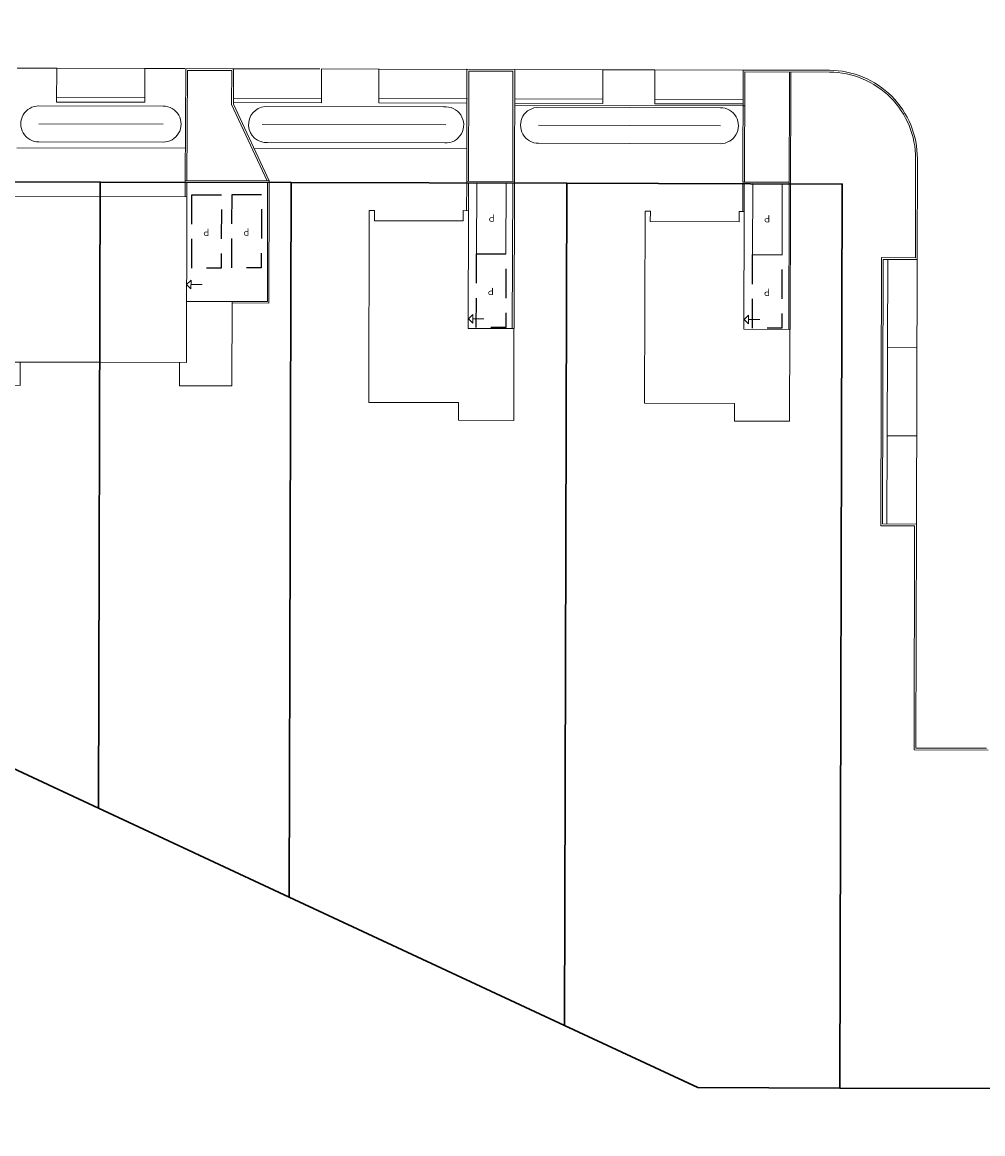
# Model space of a CAD drawing. Header units: metres. Extents: x 150385 to 171486, y 478588 to 485023.
# Tile 66 of 256: x 151762 to 151827, y 483069 to 483144. Entities that reach past the tile are written whole.
import ezdxf
from ezdxf.lldxf.tags import DXFTag

# ---------------------------------------------------------------- set-up
doc = ezdxf.new("R2010")
doc.units = ezdxf.units.M
doc.linetypes.add('Stippelfijn', pattern=[3, 2, -1])
doc.layers.add('B-WE-KG-GRENS_PERCEEL-GV', color=150, linetype='KG-PERCEEL', lineweight=30, true_color=0x007fff)
for name, color, linetype, lineweight in [('N-PV-OG-BEBOUWING_ENTREE-S', 7, 'Continuous', 18), ('N-PV-OG-KADASTRAAL_BEBOUWING-G', 7, 'Continuous', 35), ('N-WE-VH-KANTOPSLUITING_ACHTERKANTBAND TERRAS-G', 7, 'Continuous', 5)]:
    doc.layers.add(name, color=color, linetype=linetype, lineweight=lineweight)
doc.layers.add('N-WE-VH-PP', color=7, linetype='Continuous')
doc.styles.add('NLCS-ISO-ANNOTATIEF-T25', font='NLCS-ISO.ttf', dxfattribs={"height": 2.5})
doc.styles.get("Standard").update_dxf_attribs({"font": 'NLCS-ISO.ttf'})
tags = doc.linetypes.add('KG-PERCEEL', pattern='A,5.5,-2,["P",Standard,S=1.8,R=0,X=-0.5,Y=-0.9],-2,5.5,-2,[5,NLCS.shx,S=0.75,R=0,X=0,Y=0],-2', length=19).pattern_tags.tags
tags[6] = DXFTag(74, 10)

# ---------------------------------------------------------------- blocks, each defined once
blk = doc.blocks.new('A$C609fcc4a')
at = {"layer": 'N-PV-OG-KADASTRAAL_BEBOUWING-G', "color": 0, "lineweight": -2, "flags": 128}
for points in [[(5.245, 2.51), (10.115, -7.665), (15.419, -5.126), (10.549, 5.049), (5.245, 2.51)], [(5.245, 2.51), (10.115, -7.665), (4.811, -10.203), (-0.059, -0.028), (5.245, 2.51)], [(15.004, -5.325), (15.69, -6.759), (18.901, -5.222), (16.419, -0.036), (13.623, -1.374)], [(5.226, -10.004), (5.912, -11.438), (2.701, -12.975), (0.219, -7.789), (3.015, -6.45)]]:
    blk.add_lwpolyline(points, dxfattribs=at)
blk = doc.blocks.new('Woning Vrijstaand p')
at = {"layer": 'N-PV-OG-BEBOUWING_ENTREE-S', "color": 0, "lineweight": -2}
for p, q in [((-0.3, 7.05), (0, 6.75)), ((-0.3, 7.05), (0, 6.75)), ((-0.3, 6.75), (-1.061, 6.75)), ((-0.3, 6.75), (-0.9, 6.75)), ((0, 6.75), (-0.3, 6.45)), ((0, 6.75), (-0.3, 6.45))]:
    blk.add_line(p, q, dxfattribs=at)
at = {"layer": 'N-PV-OG-BEBOUWING_ENTREE-S', "color": 0, "lineweight": -2, "flags": 128}
blk.add_lwpolyline([(-0.3, 7.05), (-0.3, 6.45)], dxfattribs=at)
blk.add_lwpolyline([(-0.3, 7.05), (-0.3, 6.45)], dxfattribs=at)
at = {"layer": 'N-PV-OG-KADASTRAAL_BEBOUWING-G', "color": 0, "lineweight": -2, "flags": 128}
blk.add_lwpolyline([(0.65, 12.46), (6.76, 12.46), (6.76, -0.603), (6.408, -0.603), (6.408, 0.1), (0.372, 0.1), (0.372, -0.603), (0.02, -0.603), (0.02, 7.41), (-3.1, 7.41), (-3.1, 13.66), (0.65, 13.66)], close=True, dxfattribs=at)
blk = doc.blocks.new('A$C3e33da44')
at = {"layer": 'N-PV-OG-BEBOUWING_ENTREE-S', "color": 0, "lineweight": -2}
for p, q in [((-0.3, 0.3), (0, 0)), ((-0.3, 0.3), (0, 0)), ((0, 0), (-0.3, -0.3)), ((0, 0), (-0.3, -0.3)), ((-0.3, 0), (-1.061, 0)), ((-0.3, 0), (-0.9, 0))]:
    blk.add_line(p, q, dxfattribs=at)
at = {"layer": 'N-PV-OG-BEBOUWING_ENTREE-S', "color": 0, "lineweight": -2, "flags": 128}
blk.add_lwpolyline([(-0.3, 0.3), (-0.3, -0.3)], dxfattribs=at)
blk.add_lwpolyline([(-0.3, 0.3), (-0.3, -0.3)], dxfattribs=at)
blk = doc.blocks.new('pp')
at = {"layer": 'N-WE-VH-PP', "linetype": 'Stippelfijn', "flags": 128}
blk.add_lwpolyline([(-0.5, -5.468), (-2.5, -5.468), (-2.5, -0.468), (-0.5, -0.468)], close=True, dxfattribs=at)
at = {"layer": 'N-WE-VH-PP', "color": 0, "insert": (-1.475, -2.915), "char_height": 0.5, "attachment_point": 5, "style": 'NLCS-ISO-ANNOTATIEF-T25'}
blk.add_mtext('P', dxfattribs=at)

msp = doc.modelspace()

# ---------------------------------------------------------------- linework, layer by layer
at = {"layer": 'B-WE-KG-GRENS_PERCEEL-GV', "flags": 128}
for points in [[(151640.524, 483149.73), (151637.77, 483151.013), (151636.325, 483149.826), (151674.555, 483103.255), (151777.85, 482980.465), (151798.81, 482956.485), (151809.591, 482945.888), (152215.021, 483231.696), (151911.587, 483664.182), (151771.118, 483565.629), (151773.173, 483562.701), (151775.465, 483559.423), (151822.519, 483592.331), (151920.081, 483454.374), (151920.178, 483454.233), (151920.269, 483454.088), (151920.355, 483453.941), (151920.437, 483453.79), (151920.513, 483453.637), (151920.584, 483453.482), (151920.649, 483453.324), (151920.709, 483453.164), (151920.764, 483453.002), (151920.813, 483452.838), (151920.856, 483452.673), (151920.894, 483452.506), (151920.926, 483452.338), (151920.952, 483452.169), (151920.972, 483451.999), (151920.987, 483451.829), (151920.996, 483451.658), (151920.999, 483451.487), (151920.999, 483356.463), (151920.999, 483301.353), (151920.996, 483301.178), (151920.986, 483301.004), (151920.971, 483300.83), (151920.95, 483300.656), (151920.922, 483300.483), (151920.889, 483300.312), (151920.85, 483300.141), (151920.804, 483299.973), (151920.753, 483299.805), (151920.696, 483299.64), (151920.633, 483299.477), (151920.565, 483299.316), (151920.491, 483299.158), (151920.411, 483299.002), (151920.326, 483298.849), (151920.236, 483298.699), (151920.141, 483298.553), (151920.041, 483298.41), (151919.935, 483298.27), (151919.825, 483298.135), (151919.71, 483298.003), (151919.591, 483297.875), (151919.467, 483297.752), (151919.339, 483297.633), (151919.207, 483297.518), (151919.071, 483297.408), (151918.931, 483297.303), (151918.788, 483297.203), (151918.641, 483297.108), (151918.491, 483297.018), (151918.338, 483296.934), (151918.182, 483296.855), (151918.023, 483296.781), (151917.862, 483296.713), (151917.699, 483296.651), (151917.533, 483296.594), (151917.366, 483296.544), (151917.197, 483296.499), (151917.027, 483296.46), (151916.855, 483296.427), (151916.682, 483296.4), (151916.509, 483296.379), (151916.335, 483296.364), (151916.16, 483296.356), (151915.985, 483296.353), (151914.554, 483296.357), (151914.537, 483292.825), (151914.465, 483266.956), (151914.431, 483255.703), (151914.401, 483244.457), (151914.349, 483225.875), (151914.306, 483209.449), (151914.251, 483190.869), (151914.203, 483172.291), (151914.147, 483153.713), (151914.105, 483138.943), (151914.055, 483120.363), (151914.004, 483101.78), (151913.973, 483091.782), (151886.902, 483071.439), (151830.048, 483071.594), (151817.547, 483071.631), (151807.874, 483071.659), (151798.81, 483075.884), (151780.079, 483084.62), (151767.103, 483090.675), (151746.193, 483100.427), (151728.978, 483108.463), (151717.936, 483113.616), (151706.893, 483118.771), (151695.849, 483123.918), (151691.499, 483125.948), (151681.306, 483130.703), (151671.113, 483135.464), (151660.915, 483140.223), (151650.733, 483144.989)], [(151533.35, 483297.576), (151522.99, 483289.299), (151577.28, 483221.755), (151636.325, 483149.826), (151637.77, 483151.013), (151632.035, 483158.097), (151624.168, 483167.816), (151610.472, 483184.719), (151626.215, 483197.605), (151635.988, 483193.011), (151646.169, 483188.232), (151656.356, 483183.454), (151666.539, 483178.678), (151676.72, 483173.897), (151686.906, 483169.12), (151697.086, 483164.341), (151707.274, 483159.559), (151691.499, 483125.948), (151695.849, 483123.918), (151711.618, 483157.521), (151722.653, 483152.344), (151733.684, 483147.168), (151744.71, 483141.995), (151754.383, 483137.455), (151754.375, 483133.321), (151767.219, 483133.279), (151780.214, 483133.247), (151798.965, 483133.197), (151817.715, 483133.14), (151817.547, 483071.631), (151830.048, 483071.594), (151830.125, 483102.014), (151830.185, 483120.592), (151830.232, 483139.177), (151914.105, 483138.943), (151914.147, 483153.713), (151834.152, 483153.936), (151834.201, 483172.514), (151834.255, 483191.089), (151834.308, 483209.67), (151914.306, 483209.449), (151914.349, 483225.875), (151834.349, 483226.104), (151834.406, 483244.677), (151834.436, 483255.929), (151834.465, 483267.176), (151834.535, 483293.047), (151914.537, 483292.825), (151914.554, 483296.357), (151915.985, 483296.353), (151916.16, 483296.356), (151916.335, 483296.364), (151916.509, 483296.379), (151916.682, 483296.4), (151916.855, 483296.427), (151917.027, 483296.46), (151917.197, 483296.499), (151917.366, 483296.544), (151917.533, 483296.594), (151917.699, 483296.651), (151917.862, 483296.713), (151918.023, 483296.781), (151918.182, 483296.855), (151918.338, 483296.934), (151918.491, 483297.018), (151918.641, 483297.108), (151918.788, 483297.203), (151918.931, 483297.303), (151919.071, 483297.408), (151919.207, 483297.518), (151919.339, 483297.633), (151919.467, 483297.752), (151919.591, 483297.875), (151919.71, 483298.003), (151919.825, 483298.135), (151919.935, 483298.27), (151920.041, 483298.41), (151920.141, 483298.553), (151920.236, 483298.699), (151920.326, 483298.849), (151920.411, 483299.002), (151920.491, 483299.158), (151920.565, 483299.316), (151920.633, 483299.477), (151920.696, 483299.64), (151920.753, 483299.805), (151920.804, 483299.973), (151920.85, 483300.141), (151920.889, 483300.312), (151920.922, 483300.483), (151920.95, 483300.656), (151920.971, 483300.83), (151920.986, 483301.004), (151920.996, 483301.178), (151920.999, 483301.353), (151920.999, 483356.463), (151920.999, 483451.487), (151920.996, 483451.658), (151920.987, 483451.829), (151920.972, 483451.999), (151920.952, 483452.169), (151920.926, 483452.338), (151920.894, 483452.506), (151920.856, 483452.673), (151920.813, 483452.838), (151920.764, 483453.002), (151920.709, 483453.164), (151920.649, 483453.324), (151920.584, 483453.482), (151920.513, 483453.637), (151920.437, 483453.79), (151920.355, 483453.941), (151920.269, 483454.088), (151920.178, 483454.233), (151920.081, 483454.374), (151822.519, 483592.331), (151775.465, 483559.423), (151773.173, 483562.701), (151771.118, 483565.629), (151608.653, 483451.643), (151612.29, 483447.185), (151615.738, 483449.594), (151620.376, 483452.833), (151624.644, 483455.819), (151629.291, 483459.068), (151638.774, 483465.705), (151650.248, 483439.201), (151642.19, 483435.436), (151637.376, 483432.988), (151632.617, 483430.437), (151628.051, 483427.866), (151630.941, 483424.322), (151653.432, 483395.364), (151653.57, 483395.409), (151664.884, 483399.124), (151673.865, 483402.072), (151676.455, 483402.571), (151688.25, 483404.813), (151694.858, 483406.076), (151694.478, 483408.032), (151688.89, 483406.967), (151683.794, 483406.001), (151678.187, 483404.934), (151673.088, 483403.953), (151664.653, 483401.201), (151657.277, 483423.667), (151665.497, 483427.11), (151670.57, 483428.974), (151675.691, 483430.69), (151680.855, 483432.269), (151686.044, 483433.774), (151695.377, 483436.281), (151704.755, 483438.536), (151710.026, 483439.698), (151715.307, 483440.792), (151720.616, 483441.799), (151725.919, 483442.817), (151731.222, 483443.822), (151736.539, 483444.832), (151745.25, 483446.5), (151750.547, 483418.72), (151741.816, 483417.055), (151736.518, 483416.047), (151731.222, 483415.035), (151725.922, 483414.02), (151720.622, 483413.018), (151715.312, 483412.003), (151709.992, 483410.979), (151710.37, 483409.029), (151711.992, 483409.33), (151723.791, 483411.574), (151734.594, 483413.637), (151735.574, 483378.822), (151724.738, 483378.521), (151714.094, 483378.052), (151703.51, 483377.101), (151692.99, 483375.635), (151682.536, 483373.693), (151672.204, 483371.259), (151662.027, 483368.206), (151652.179, 483364.526), (151644.166, 483386.173), (151639.144, 483382.152), (151646.564, 483362.069), (151638.883, 483358.391), (151634.084, 483355.899), (151629.364, 483353.299), (151624.684, 483350.588), (151620.081, 483347.768), (151613.062, 483343.174), (151604.506, 483354.425), (151602.154, 483352.546), (151602.88, 483351.66), (151599.72, 483349.07), (151598.961, 483349.995), (151573.991, 483330.045), (151577.071, 483326.284), (151582.698, 483319.414), (151564.078, 483304.179), (151558.455, 483311.037), (151555.188, 483315.023), (151553.625, 483313.775), (151556.905, 483309.785), (151562.526, 483302.903), (151542.434, 483286.459), (151536.822, 483293.343), (151533.396, 483297.513)], [(151706.893, 483118.771), (151695.849, 483123.918), (151711.618, 483157.521), (151722.653, 483152.344), (151733.684, 483147.168), (151744.71, 483141.995), (151754.383, 483137.455), (151754.375, 483133.321), (151767.219, 483133.279), (151780.214, 483133.247), (151798.965, 483133.197), (151817.715, 483133.14), (151817.547, 483071.631), (151807.874, 483071.659), (151798.81, 483075.884), (151780.079, 483084.62), (151767.103, 483090.675), (151746.193, 483100.427), (151728.978, 483108.463), (151717.936, 483113.616)], [(151706.893, 483118.771), (151695.849, 483123.918), (151711.618, 483157.521), (151722.653, 483152.344), (151733.684, 483147.168), (151744.71, 483141.995), (151754.383, 483137.455), (151754.375, 483133.321), (151767.219, 483133.279), (151780.214, 483133.247), (151798.965, 483133.197), (151817.715, 483133.14), (151817.547, 483071.631), (151807.874, 483071.659), (151798.81, 483075.884), (151780.079, 483084.62), (151767.103, 483090.675), (151746.193, 483100.427), (151728.978, 483108.463), (151717.936, 483113.616)], [(151754.375, 483133.321), (151746.193, 483100.427), (151767.103, 483090.675), (151767.219, 483133.279)], [(151754.375, 483133.321), (151746.193, 483100.427), (151767.103, 483090.675), (151767.219, 483133.279)], [(151754.375, 483133.321), (151746.193, 483100.427), (151767.103, 483090.675), (151767.219, 483133.279)], [(151767.219, 483133.279), (151767.103, 483090.675), (151780.079, 483084.62), (151780.214, 483133.247)], [(151767.219, 483133.279), (151767.103, 483090.675), (151780.079, 483084.62), (151780.214, 483133.247)], [(151767.219, 483133.279), (151767.103, 483090.675), (151780.079, 483084.62), (151780.214, 483133.247)], [(151780.214, 483133.247), (151780.079, 483084.62), (151798.81, 483075.884), (151798.965, 483133.197)], [(151780.214, 483133.247), (151780.079, 483084.62), (151798.81, 483075.884), (151798.965, 483133.197)], [(151780.214, 483133.247), (151780.079, 483084.62), (151798.81, 483075.884), (151798.965, 483133.197)], [(151798.965, 483133.197), (151798.81, 483075.884), (151807.874, 483071.659), (151817.547, 483071.631), (151817.715, 483133.14)], [(151798.81, 483075.884), (151807.874, 483071.659), (151817.547, 483071.631), (151817.715, 483133.14), (151798.965, 483133.197)], [(151798.965, 483133.197), (151798.81, 483075.884), (151807.874, 483071.659), (151817.547, 483071.631), (151817.715, 483133.14)]]:
    msp.add_lwpolyline(points, close=True, dxfattribs=at)
at = {"layer": 'N-WE-VH-KANTOPSLUITING_ACHTERKANTBAND TERRAS-G', "color": 7, "lineweight": 9, "flags": 128}
for points in [[(151761.563, 483141.033), (151764.258, 483141.025), (151764.252, 483138.725), (151770.252, 483138.709), (151770.258, 483141.009), (151772.973, 483141.002)], [(151764.258, 483141.025), (151770.258, 483141.009)], [(151773, 483133.382), (151773.038, 483141.002), (151776.288, 483140.993), (151776.281, 483138.573), (151778.72, 483133.367), (151778.713, 483133.367)], [(151773.12, 483133.382), (151773.157, 483140.881), (151776.167, 483140.873), (151776.161, 483138.547), (151778.587, 483133.367)], [(151776.223, 483140.993), (151782.173, 483140.978)], [(151776.281, 483138.693), (151782.281, 483138.676), (151782.287, 483140.977), (151786.177, 483140.966), (151786.171, 483138.669), (151792.171, 483138.653)], [(151786.216, 483140.966), (151792.237, 483140.95)], [(151792.157, 483133.33), (151792.177, 483140.953), (151795.427, 483140.941), (151795.407, 483133.322)], [(151792.277, 483133.33), (151792.297, 483140.832), (151795.307, 483140.822), (151795.287, 483133.322)], [(151795.421, 483138.641), (151801.421, 483138.625), (151801.427, 483140.925), (151804.966, 483140.912), (151804.962, 483138.612), (151810.961, 483138.596)], [(151795.427, 483140.941), (151801.467, 483140.925)], [(151804.966, 483140.912), (151810.967, 483140.896)], [(151814.068, 483123.257), (151814.115, 483140.768)], [(151814.168, 483123.257), (151814.215, 483140.768)], [(151764.252, 483139.025), (151770.252, 483139.009)], [(151776.283, 483138.992), (151782.282, 483138.977)], [(151786.212, 483138.965), (151792.212, 483138.953)], [(151795.421, 483138.521), (151810.961, 483138.479)], [(151795.422, 483138.941), (151801.422, 483138.925)], [(151804.963, 483138.912), (151810.962, 483138.896)], [(151810.961, 483138.476), (151811.081, 483138.476)], [(151763.043, 483137.233), (151771.498, 483137.222)], [(151790.742, 483137.17), (151778.247, 483137.193)], [(151809.421, 483137.116), (151797.047, 483137.141)], [(151761.548, 483135.613), (151773.011, 483135.582)], [(151777.688, 483135.57), (151792.163, 483135.533)], [(151772.994, 483132.282), (151773, 483133.382)], [(151778.713, 483133.267), (151772.999, 483133.282)], [(151778.713, 483133.367), (151773, 483133.382)], [(151773.114, 483132.282), (151773.119, 483133.282)], [(151778.713, 483133.367), (151778.695, 483125.047), (151776.195, 483125.053)], [(151778.613, 483133.267), (151778.595, 483125.147), (151776.195, 483125.153)], [(151792.151, 483131.333), (151792.156, 483133.23)], [(151792.157, 483133.33), (151792.156, 483133.23)], [(151795.406, 483133.222), (151792.156, 483133.23)], [(151795.406, 483133.322), (151792.157, 483133.33)], [(151792.271, 483131.333), (151792.276, 483133.23)], [(151795.286, 483133.222), (151795.26, 483123.312)], [(151795.407, 483133.322), (151795.38, 483123.311)], [(151810.946, 483133.176), (151810.94, 483131.279)], [(151814.095, 483133.168), (151810.946, 483133.176)], [(151814.096, 483133.268), (151810.947, 483133.276)], [(151811.045, 483133.179), (151811.04, 483131.278)], [(151820.804, 483128.015), (151820.755, 483110.015)], [(151822.804, 483128.01), (151822.755, 483110.01)], [(151820.788, 483122.015), (151822.788, 483122.01)], [(151820.771, 483116.015), (151822.771, 483116.01)]]:
    msp.add_lwpolyline(points, dxfattribs=at)
for points in [[(151827.516, 483094.752), (151822.714, 483094.765), (151822.755, 483110.01), (151820.455, 483110.016), (151820.504, 483128.016), (151822.804, 483128.01), (151822.822, 483134.868, 0.414214), (151816.838, 483140.884), (151810.967, 483140.896), (151810.947, 483133.276)], [(151827.635, 483094.632), (151822.594, 483094.646), (151822.635, 483109.89), (151820.335, 483109.896), (151820.384, 483128.136), (151822.684, 483128.13), (151822.702, 483134.868, 0.414214), (151816.838, 483140.764), (151811.087, 483140.776), (151811.067, 483133.276)]]:
    msp.add_lwpolyline(points, format="xyb", dxfattribs=at)
for points in [[(151763.046, 483138.458, 1.000646), (151763.042, 483136.008), (151771.495, 483135.997, 1.000941), (151771.499, 483138.447)], [(151778.443, 483138.418, 0.990813), (151778.614, 483135.968), (151790.666, 483135.945, 1.083509), (151790.588, 483138.395)], [(151797.05, 483138.366, 1.000646), (151797.045, 483135.916), (151809.418, 483135.891, 1.000941), (151809.422, 483138.341)]]:
    msp.add_lwpolyline(points, format="xyb", close=True, dxfattribs=at)
for points in [[(151792.836, 483133.229), (151794.836, 483133.223), (151794.823, 483128.385), (151792.823, 483128.391)], [(151811.625, 483133.175), (151813.625, 483133.169), (151813.612, 483128.335), (151811.612, 483128.34)]]:
    msp.add_lwpolyline(points, close=True, dxfattribs=at)

# ---------------------------------------------------------------- block references
at = {"layer": 'N-WE-VH-KANTOPSLUITING_ACHTERKANTBAND TERRAS-G', "color": 7, "lineweight": 9}
for name, p, rotation in [('A$C609fcc4a', (151761.419, 483132.313), 334.2705607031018), ('pp', (151772.95, 483126.95), 179.8455009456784), ('pp', (151775.677, 483126.974), 179.8455009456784), ('Woning Vrijstaand p', (151792.29, 483130.73), 179.8455010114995), ('Woning Vrijstaand p', (151811.059, 483130.675), 179.8455010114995), ('pp', (151792.309, 483122.924), 179.8455009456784), ('pp', (151811.098, 483122.873), 179.8455009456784), ('A$C3e33da44', (151773.098, 483126.315), 179.8455010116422)]:
    msp.add_blockref(name, p, dxfattribs=dict(at, rotation=rotation))

# ---------------------------------------------------------------- texts
at = {"layer": 'N-WE-VH-KANTOPSLUITING_ACHTERKANTBAND TERRAS-G', "color": 7, "lineweight": 9, "char_height": 0.5, "attachment_point": 5, "rotation": 179.8455, "style": 'NLCS-ISO-ANNOTATIEF-T25'}
for insert in [(151793.844, 483130.834), (151812.594, 483130.784)]:
    msp.add_mtext('P', dxfattribs=dict(at, insert=insert))

doc.saveas('drawing.dxf')
